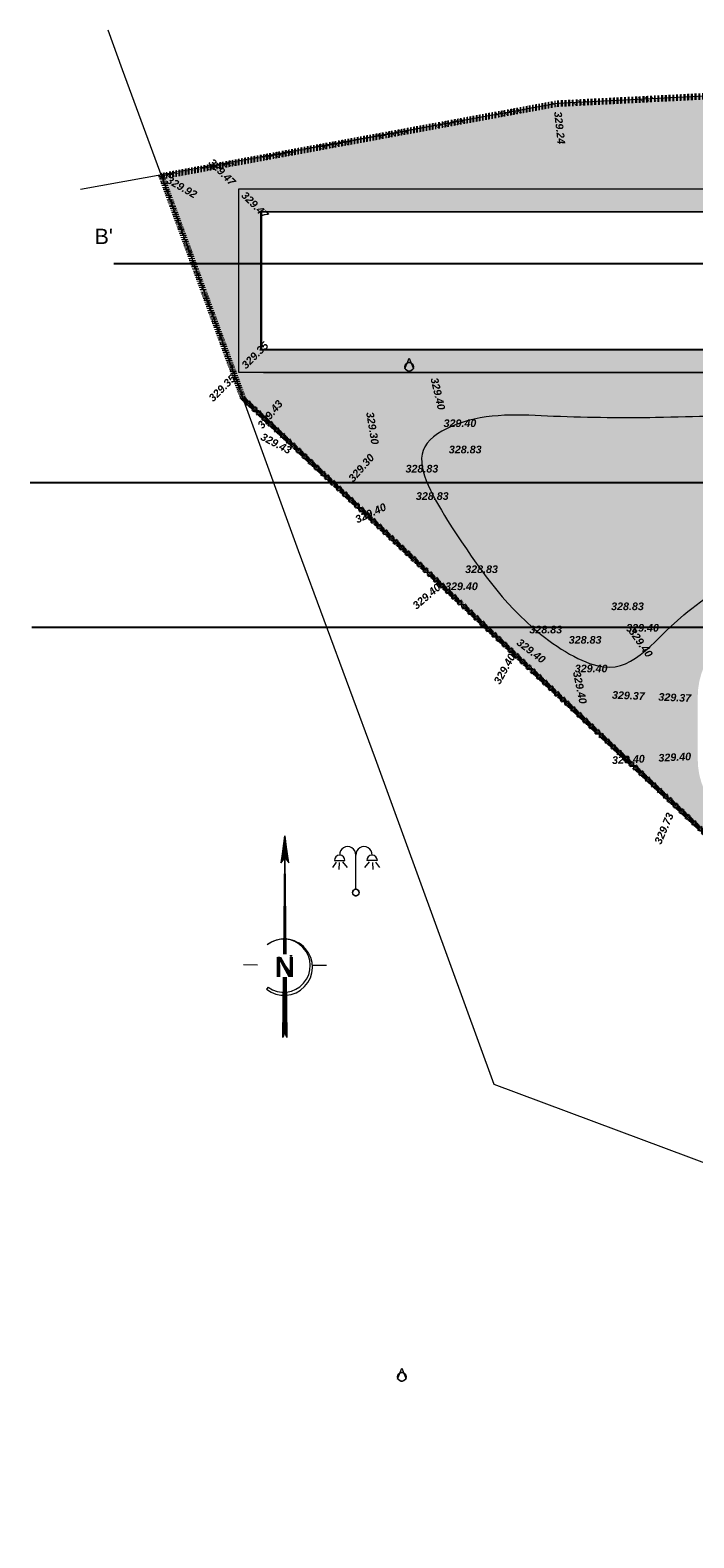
# Model space of a CAD drawing. Header units: centimetres. Extents: x -11246 to 29725, y -11714 to 13666.
# Tile 73 of 79: x 8211 to 8645, y 7083 to 8068. Entities that reach past the tile are written whole.
import ezdxf
from ezdxf.enums import TextEntityAlignment as Align

# ---------------------------------------------------------------- set-up
doc = ezdxf.new("R2010")
doc.units = ezdxf.units.CM
doc.linetypes.add('Centre 2', pattern=[0.03175, 0.00635, -0.004763, 0.015875, -0.004763])
doc.linetypes.add('IMPORT-BORDCHAUSSEE', pattern=[0])
for name, color, linetype, lineweight in [('0- Cloture', 7, 'Continuous', 5), ('Caches des symboles', 7, 'Continuous', 5), ('FLECHE_NORD', 7, 'Continuous', 5), ('Surface Projet - Textes - Altitudes', 175, 'Continuous', 0)]:
    doc.layers.add(name, color=color, linetype=linetype, lineweight=lineweight)
doc.layers.add('0- Coupes', color=7, linetype='Continuous')
doc.layers.add('0- nouvelle giration', color=7, linetype='Continuous')
for name, color, linetype, lineweight, true_color in [('0- Piste', 5, 'Continuous', 5, 0x0000ff), ('CADASTRE', 190, 'IMPORT-BORDCHAUSSEE', 5, 0x7f00ff), ('INACTIF', 4, 'Continuous', 5, 0x00ffff), ('POLYGO', 7, 'Continuous', 5, 0xa50000), ('RESEAU_ECLAIRAGE_PUBLIC_SYMBOLE', 200, 'Continuous', 5, 0xbf00ff), ('VERDI_CLOTURE LIMITE DE PROPRIETE', 1, 'Continuous', 5, 0xff0000)]:
    doc.layers.add(name, color=color, linetype=linetype, lineweight=lineweight, true_color=true_color)
doc.styles.add('Altitude Surfaces projet', font='arialbi.ttf', dxfattribs={"height": 0.5})
doc.styles.add('CoteTitreD', font='arial.ttf', dxfattribs={"height": 0.0017})
doc.styles.add('SansSerif_B', font='sanssb__.ttf', dxfattribs={"height": 1.306576})

# ---------------------------------------------------------------- blocks, each defined once
blk = doc.blocks.new('APS_VERDI_PLAN MASSE_V2_REVIT_dwg_zs_cache-14888792-RDC Bâtiment 500')
at = {"layer": 'Caches des symboles', "flags": 128}
blk.add_lwpolyline([(-135.139, -47.819), (-135.217, -47.852), (-135.277, -47.911), (-135.309, -47.99), (-135.309, -48.074), (-135.277, -48.152), (-135.217, -48.212), (-135.139, -48.244), (-135.054, -48.244), (-134.976, -48.212), (-134.916, -48.152), (-134.884, -48.074), (-134.884, -47.99), (-134.916, -47.911), (-134.976, -47.852), (-135.054, -47.819)], close=True, dxfattribs=at)
blk = doc.blocks.new('APS_VERDI_PLAN MASSE_V2_REVIT_dwg_STE2-14888793-RDC Bâtiment 500')
at = {"layer": 'RESEAU_ECLAIRAGE_PUBLIC_SYMBOLE'}
for p, q in [((-136.372, -46.047), (-136.63, -46.402)), ((-136.501, -45.934), (-135.807, -45.934)), ((-136.178, -46.079), (-136.202, -46.523)), ((-135.969, -46.015), (-135.658, -46.39)), ((-135.096, -47.859), (-135.096, -45.588)), ((-134.224, -46.015), (-134.535, -46.39)), ((-133.692, -45.934), (-134.386, -45.934)), ((-134.015, -46.079), (-133.99, -46.523)), ((-133.821, -46.047), (-133.563, -46.402))]:
    blk.add_line(p, q, dxfattribs=at)
blk.add_circle((-135.096, -48.032), 0.217, dxfattribs=at)
for centre, radius, start, end in [((-135.625, -45.561), 0.529, 357.09825, 182.90175), ((-134.568, -45.561), 0.529, 357.09825, 182.90175), ((-136.154, -45.934), 0.347, 359.99501, 179.955), ((-134.039, -45.934), 0.347, 0.045, 180.00499)]:
    blk.add_arc(centre, radius, start, end, dxfattribs=at)
blk.add_blockref('APS_VERDI_PLAN MASSE_V2_REVIT_dwg_zs_cache-14888792-RDC Bâtiment 500', (0, 0))
blk = doc.blocks.new('APS_VERDI_PLAN MASSE_V2_REVIT_dwg_zs_cache-14888826-RDC Bâtiment 500')
at = {"layer": 'Caches des symboles', "flags": 128}
blk.add_lwpolyline([(-131.671, -13.417), (-131.772, -13.459), (-131.85, -13.537), (-131.892, -13.638), (-131.892, -13.748), (-131.85, -13.849), (-131.772, -13.927), (-131.671, -13.969), (-131.561, -13.969), (-131.46, -13.927), (-131.382, -13.849), (-131.34, -13.748), (-131.34, -13.638), (-131.382, -13.537), (-131.46, -13.459), (-131.561, -13.417), (-131.671, -13.417)], dxfattribs=at)
blk = doc.blocks.new('APS_VERDI_PLAN MASSE_V2_REVIT_dwg_4-14888827-RDC Bâtiment 500')
at = {"layer": 'INACTIF'}
blk.add_circle((-131.616, -13.693), 0.281, dxfattribs=at)
at = {"layer": 'POLYGO', "flags": 128}
blk.add_lwpolyline([(-131.897, -13.833), (-131.616, -13.131), (-131.335, -13.833)], dxfattribs=at)
blk.add_blockref('APS_VERDI_PLAN MASSE_V2_REVIT_dwg_zs_cache-14888826-RDC Bâtiment 500', (0, 0))
blk = doc.blocks.new('APS_VERDI_PLAN MASSE_V2_REVIT_dwg_zs_cache-14888832-RDC Bâtiment 500')
at = {"layer": 'Caches des symboles', "flags": 128}
blk.add_lwpolyline([(-132.149, -79.392), (-132.251, -79.434), (-132.328, -79.512), (-132.37, -79.613), (-132.37, -79.723), (-132.328, -79.824), (-132.251, -79.902), (-132.149, -79.944), (-132.04, -79.944), (-131.938, -79.902), (-131.861, -79.824), (-131.819, -79.723), (-131.819, -79.613), (-131.861, -79.512), (-131.938, -79.434), (-132.04, -79.392), (-132.149, -79.392)], dxfattribs=at)
blk = doc.blocks.new('APS_VERDI_PLAN MASSE_V2_REVIT_dwg_4-14888833-RDC Bâtiment 500')
at = {"layer": 'INACTIF'}
blk.add_circle((-132.095, -79.668), 0.281, dxfattribs=at)
at = {"layer": 'POLYGO', "flags": 128}
blk.add_lwpolyline([(-132.376, -79.809), (-132.095, -79.106), (-131.813, -79.809)], dxfattribs=at)
blk.add_blockref('APS_VERDI_PLAN MASSE_V2_REVIT_dwg_zs_cache-14888832-RDC Bâtiment 500', (0, 0))
blk = doc.blocks.new('APS_VERDI_PLAN MASSE_V2_REVIT_dwg_y005-14888838-RDC Bâtiment 500')
at = {"layer": 'FLECHE_NORD'}
for p, q in [((0.054848, -7.666144), (-0.002798, -1.398808)), ((0.306413, -7.749317), (0.464405, -7.749317)), ((-1.796514, -8.369622), (-2.703879, -8.365168)), ((1.763008, -8.376744), (2.670385, -8.376744)), ((-0.505935, -9.054127), (-0.347942, -9.054127)), ((-0.138774, -13.01989), (-0.087807, -9.158698)), ((-0.102726, -12.928724), (-0.052967, -9.159158)), ((-0.084701, -12.88314), (-0.035548, -9.159388)), ((-0.066677, -12.837558), (-0.018128, -9.159618)), ((-0.048653, -12.791976), (-0.000709, -9.159848)), ((-0.002535, -12.792068), (-0.035947, -9.15943)), ((-0.03063, -12.746392), (0.01671, -9.160078)), ((-0.025476, -12.733361), (-0.018323, -9.158468)), ((0.015308, -12.837721), (-0.018527, -9.15927)), ((-0.01344, -12.764158), (0.03413, -9.160308)), ((0.033149, -12.883377), (-0.001106, -9.159109)), ((0.050991, -12.92903), (0.016313, -9.158949)), ((0.068832, -12.974685), (0.033734, -9.158789)), ((0.086675, -13.020339), (0.051155, -9.158628)), ((-1.106196, -9.811059), (-1.207011, -9.926763))]:
    blk.add_line(p, q, dxfattribs=at)
at = {"layer": 'FLECHE_NORD', "flags": 128}
for points in [[(-0.015337, -7.666144), (0, 0), (-0.002798, -1.398808), (-0.264799, -1.741575), (-0.211902, -1.672372), (0, 0), (-0.179823, -1.630401), (-0.134678, -1.571342), (0, 0), (-0.093629, -1.517637), (-0.045683, -1.454911), (0, 0), (0.029492, -1.441404), (0.061186, -1.483213), (0, 0), (0.09326, -1.525525), (0.135478, -1.581218), (0, 0), (0.165787, -1.621201), (0, 0), (0.197861, -1.663513), (0.222627, -1.696181), (0, 0), (-0.264799, -1.741575)], [(-0.06798, -7.666144), (-0.002798, -1.398808), (0.257829, -1.74262), (0, 0)], [(-0.085527, -7.666144), (-0.002798, -1.398808), (0.037302, -7.666144)], [(0.019755, -7.666144), (-0.002798, -1.398808), (-0.050432, -7.666144)], [(0.002209, -7.666144), (0.002209, -1.398808), (-0.032886, -7.666144)], [(-0.426939, -9.054127), (-0.426939, -7.836659), (0.384399, -8.954024), (0.384399, -7.749317)], [(0.068574, -9.158468), (0.104516, -13.065994), (-0.025476, -12.733361), (-0.156798, -13.065472), (-0.105226, -9.158468)]]:
    blk.add_lwpolyline(points, dxfattribs=at)
blk.add_lwpolyline([(-0.070388, -9.158928), (-0.12075, -12.974306)], close=True, dxfattribs=at)
at = {"layer": 'FLECHE_NORD'}
for centre, radius, start, end in [((-0.055477, -8.512772), 1.823567, 230.841128, 126.959599), ((-0.096044, -8.416213), 1.72221, 234.087858, 127.812738)]:
    blk.add_arc(centre, radius, start, end, dxfattribs=at)
at = {"layer": 'FLECHE_NORD', "insert": (-0.01812, -7.843419), "char_height": 1.306576, "width": 1.53918937, "attachment_point": 2, "line_spacing_factor": 0.957023, "style": 'SansSerif_B'}
blk.add_mtext('\\fSansSerif|b1|i0|c0|p34|;N', dxfattribs=at)
blk = doc.blocks.new('A$Cd462aaf2')
at = {"layer": 'Surface Projet - Textes - Altitudes', "color": 94, "style": 'Altitude Surfaces projet'}
for s, rotation, p in [('329.24', 276.42634, (-121.905, 2.981, -329.963)), ('329.47', 315, (-144.587, -0.218, -329.963)), ('329.92', 330.09543, (-147.383, -1.424, -329.963)), ('329.35', 44.99962, (-144.587, -15.836, -329.963)), ('329.40', 283.34437, (-129.981, -14.411, -329.963)), ('329.43', 50.75791, (-141.376, -17.62, -329.963)), ('329.30', 279.48339, (-134.181, -16.647, -329.963)), ('329.43', 332.61847, (-141.255, -18.207, -329.963)), ('329.30', 48.68395, (-135.448, -21.092, -329.963)), ('329.40', 24.90457, (-135.1, -23.695, -329.963)), ('329.40', 40.35605, (-131.295, -29.376, -329.963)), ('329.40', 305.19504, (-117.108, -30.834, -329.963)), ('329.40', 61.06713, (-125.906, -34.356, -329.963)), ('329.40', 281.86315, (-120.68, -33.597, -329.963)), ('329.37', 357.5871, (-118.368, -35.118, -329.963)), ('329.40', 2.86959, (-118.367, -39.391, -329.963)), ('329.73', 66.86564, (-115.397, -44.826, -329.963))]:
    blk.add_text(s, height=0.5, rotation=rotation, dxfattribs=at).set_placement(p, align=Align.MIDDLE_LEFT)
at = {"layer": 'Surface Projet - Textes - Altitudes', "color": 251, "style": 'Altitude Surfaces projet'}
for s, rotation, p in [('329.47', 315, (-142.442, -2.363, -329.963)), ('329.35', 44.99962, (-142.442, -13.691, -329.963)), ('329.37', 357.5871, (-115.338, -35.246, -329.963)), ('329.40', 2.86959, (-115.338, -39.239, -329.963))]:
    blk.add_text(s, height=0.5, rotation=rotation, dxfattribs=at).set_placement(p, align=Align.MIDDLE_LEFT)
at = {"layer": 'Surface Projet - Textes - Altitudes', "color": 160, "style": 'Altitude Surfaces projet'}
for s, p in [('329.40', (-129.367, -17.126, -329.963)), ('328.83', (-129.023, -18.843, -329.963)), ('328.83', (-131.851, -20.096, -329.963)), ('328.83', (-131.173, -21.884, -329.963)), ('328.83', (-127.955, -26.664, -329.963)), ('329.40', (-129.268, -27.779, -329.963)), ('328.83', (-118.428, -29.087, -329.963)), ('329.40', (-117.439, -30.489, -329.963)), ('328.83', (-123.763, -30.605, -329.963)), ('328.83', (-121.193, -31.276, -329.963)), ('329.40', (-120.8, -33.148, -329.963))]:
    blk.add_text(s, height=0.5, dxfattribs=at).set_placement(p, align=Align.TOP_LEFT)
blk.add_text('329.40', height=0.5, rotation=322.55233, dxfattribs=at).set_placement((-124.344, -31.401, -329.963), align=Align.TOP_LEFT)

msp = doc.modelspace()

# ---------------------------------------------------------------- hatches: boundary and pattern name
at = {"lineweight": 5, "true_color": 0xcccccc}
msp.add_hatch(color=254, dxfattribs=at).paths.add_polyline_path([(9298.48089, 7844.61142), (9298.45936, 7859.61147), (8362.47536, 7859.61147), (8362.47536, 7949.60904), (9672.3017, 7949.60885), (9672.30177, 7859.61147), (9672.30169, 7844.61147), (9686.52534, 7844.61159), (9686.52534, 7964.4797), (8347.47536, 7964.60904), (8347.47536, 7844.61147), (9268.46596, 7844.61142)])
at = {"layer": '0- nouvelle giration', "true_color": 0xafd9aa}
h = msp.add_hatch(dxfattribs=at)
h.set_pattern_fill('ANSI37', color=9, scale=0.1)
h.set_pattern_definition([(45, (7774.85803, 7985.276), (-0.224506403, 0.224506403), []), (135, (7774.85803, 7985.276), (-0.224506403, -0.224506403), [])])
edge = h.paths.add_edge_path(flags=17)
edge.add_line((9243.54198, 7704.82506), (9243.40936, 7704.82506))
edge.add_line((9243.40936, 7704.82506), (9243.40936, 7708.5333))
edge.add_line((9243.40936, 7708.5333), (9213.88491, 7706.5696))
edge.add_line((9213.88491, 7706.5696), (9188.19938, 7704.82785))
edge.add_line((9188.19938, 7704.82785), (9189.17129, 7648.75755))
edge.add_line((9189.17129, 7648.75755), (9220.30806, 7648.75755))
edge.add_arc((9166.29993, 7703.98581), 77.24662, 314.36005498, 360.62251027)
h.paths.add_polyline_path([(9193.58079, 7844.61128), (9151.37886, 7844.61128), (9151.37886, 7816.5384), (9193.58079, 7816.5384)], flags=17)
h.paths.add_polyline_path([(9211.56537, 7844.5853), (9298.47012, 7844.61142), (9298.47012, 7708.5384), (9279.95936, 7708.5384), (9279.95936, 7816.5384), (9211.56537, 7816.5384)], flags=17)
edge = h.paths.add_edge_path(flags=16)
edge.add_spline(control_points=[(8483.63265, 7747.9229), (8473.23546, 7766.04001), (8456.33208, 7793.00915), (8501.19299, 7819.33115), (8555.30671, 7815.05292), (8633.99958, 7814.76278), (8681.88639, 7817.79357), (8812.04957, 7813.04972), (8874.00138, 7813.00905), (8932.40475, 7788.6433), (8971.81768, 7764.98597), (8983.22669, 7744.08026), (8942.80299, 7723.64343), (8888.85969, 7706.3563), (8803.02282, 7722.64778), (8701.19564, 7730.407), (8620.77239, 7677.51211), (8598.90441, 7637.43833), (8525.9665, 7683.11303), (8500.19393, 7723.13495), (8483.63265, 7747.9229)], knot_values=[0, 0, 0, 0, 5.205560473, 7.910229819, 14.488220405, 21.740027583, 32.113314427, 40.526554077, 55.688985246, 57.317719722, 57.317719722, 57.317719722, 61.137916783, 67.881664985, 74.416986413, 84.722557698, 90.464298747, 100.393023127, 105.711588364, 114.635439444, 114.635439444, 114.635439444, 114.635439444], degree=3, periodic=0)
edge = h.paths.add_edge_path()
edge.add_line((9095.44936, 7816.5384), (9095.44936, 7844.61128))
edge.add_line((9095.44936, 7844.61128), (8363.63307, 7844.61128))
edge.add_line((8363.63307, 7844.61128), (8347.47536, 7844.61147))
edge.add_line((8347.47536, 7844.61147), (8347.47536, 7964.60904))
edge.add_line((8347.47536, 7964.60904), (9687.30169, 7964.60904))
edge.add_line((9687.30169, 7964.60904), (9687.30169, 7844.61147))
edge.add_line((9687.30169, 7844.61147), (9672.30169, 7844.61147))
edge.add_line((9672.30169, 7844.61147), (9658.58917, 7826.69484))
edge.add_line((9658.58917, 7826.69484), (9644.32377, 7809.23621))
edge.add_line((9644.32377, 7809.23621), (9655.60365, 7775.11519))
edge.add_line((9655.60365, 7775.11519), (9643.34668, 7762.87259))
edge.add_line((9643.34668, 7762.87259), (9643.49249, 7762.72575))
edge.add_line((9643.49249, 7762.72575), (9634.97242, 7754.2754))
edge.add_line((9634.97242, 7754.2754), (9630.38849, 7749.92959))
edge.add_line((9630.38849, 7749.92959), (9513.69088, 7633.36876))
edge.add_line((9513.69088, 7633.36876), (9478.72437, 7644.19953))
edge.add_line((9478.72437, 7644.19953), (9431.82234, 7606.52208))
edge.add_line((9431.82234, 7606.52208), (9458.61503, 7564.30654))
edge.add_line((9458.61503, 7564.30654), (9374.18395, 7510.72116))
edge.add_line((9374.18395, 7510.72116), (9347.39126, 7552.93669))
edge.add_arc((9428.4727, 7540.78475), 81.98701, 171.47633564, 199.44571408)
edge.add_line((9351.16245, 7513.49017), (9367.34464, 7483.02096))
edge.add_line((9367.34464, 7483.02096), (9368.11515, 7480.94579))
edge.add_line((9368.11515, 7480.94579), (9365.54978, 7473.01202))
edge.add_line((9365.54978, 7473.01202), (9377.5866, 7481.20335))
edge.add_line((9377.5866, 7481.20335), (9416.24641, 7509.54068))
edge.add_line((9416.24641, 7509.54068), (9472.80555, 7551.73829))
edge.add_line((9472.80555, 7551.73829), (9652.54838, 7746.4625))
edge.add_line((9652.54838, 7746.4625), (9772.29725, 7980.27599))
edge.add_line((9772.29725, 7980.27599), (9769.85803, 7980.27599))
edge.add_line((9769.85803, 7980.27599), (9769.85803, 7985.58575))
edge.add_line((9769.85803, 7985.58575), (8917.5, 8038.39161))
edge.add_line((8917.5, 8038.39161), (8846.58169, 8034.86069))
edge.add_line((8846.58169, 8034.86069), (8847.14345, 8033.97842))
edge.add_line((8847.14345, 8033.97842), (8826.38878, 8020.1032))
edge.add_line((8826.38878, 8020.1032), (8816.32012, 8030.67753))
edge.add_line((8816.32012, 8030.67753), (8817.76825, 8032.05644))
edge.add_line((8817.76825, 8032.05644), (8826.057, 8023.32514))
edge.add_line((8826.057, 8023.32514), (8826.67645, 8022.70085))
edge.add_line((8826.67645, 8022.70085), (8844.40644, 8034.55396))
edge.add_line((8844.40644, 8034.55396), (8844.28397, 8034.74629))
edge.add_line((8844.28397, 8034.74629), (8555.30881, 8020.35863))
edge.add_line((8555.30881, 8020.35863), (8297.07026, 7972.96972))
edge.add_line((8297.07026, 7972.96972), (8324.77286, 7897.5166))
edge.add_line((8324.77286, 7897.5166), (8337.47536, 7862.66193))
edge.add_line((8337.47536, 7862.66193), (8350.4065, 7827.60489))
edge.add_line((8350.4065, 7827.60489), (8664.08488, 7532.15748))
edge.add_line((8664.08488, 7532.15748), (9049.04773, 7532.24777))
edge.add_line((9049.04773, 7532.24777), (9270.19189, 7408.11878))
edge.add_line((9270.19189, 7408.11878), (9236.40839, 7436.78897))
edge.add_line((9236.40839, 7436.78897), (9193.74813, 7472.9924))
edge.add_line((9193.74813, 7472.9924), (9118.3404, 7538.29746))
edge.add_line((9118.3404, 7538.29746), (9095.69374, 7557.22689))
edge.add_arc((9063.44192, 7510.33914), 56.90906, 55.47779667, 90.22136055)
edge.add_line((9063.22205, 7567.24777), (9039.04773, 7542.24777))
edge.add_line((9039.04773, 7542.24777), (8989.04773, 7542.24777))
edge.add_line((8989.04773, 7542.24777), (8939.04773, 7542.24777))
edge.add_line((8939.04773, 7542.24777), (8889.04773, 7542.24777))
edge.add_line((8889.04773, 7542.24777), (8839.04773, 7542.24777))
edge.add_line((8839.04773, 7542.24777), (8789.04773, 7542.24777))
edge.add_line((8789.04773, 7542.24777), (8697.13197, 7542.24777))
edge.add_arc((8697.13197, 7592.24777), 50, 180, 270, ccw=False)
edge.add_line((8647.13197, 7592.24777), (8647.13197, 7632.62031))
edge.add_arc((8697.13197, 7632.62031), 50, 90, 180, ccw=False)
edge.add_line((8697.13197, 7682.62031), (8744.0519, 7682.62031))
edge.add_line((8744.0519, 7682.62031), (8763.95596, 7697.74739))
edge.add_line((8763.95596, 7697.74739), (8763.97109, 7697.72748))
edge.add_line((8763.97109, 7697.72748), (8775.46957, 7682.59791))
edge.add_line((8775.46957, 7682.59791), (8795.37362, 7697.72499))
edge.add_line((8795.37362, 7697.72499), (8806.86862, 7682.6))
edge.add_line((8806.86862, 7682.6), (8826.77267, 7697.72708))
edge.add_line((8826.77267, 7697.72708), (8838.25519, 7682.61851))
edge.add_line((8838.25519, 7682.61851), (8858.15924, 7697.74559))
edge.add_line((8858.15924, 7697.74559), (8869.66683, 7682.60403))
edge.add_line((8869.66683, 7682.60403), (8889.57088, 7697.73111))
edge.add_line((8889.57088, 7697.73111), (8901.05294, 7682.62314))
edge.add_line((8901.05294, 7682.62314), (8920.95699, 7697.75023))
edge.add_line((8920.95699, 7697.75023), (8932.35734, 7682.74977))
edge.add_line((8932.35734, 7682.74977), (8952.26139, 7697.87685))
edge.add_line((8952.26139, 7697.87685), (8963.87508, 7682.59568))
edge.add_line((8963.87508, 7682.59568), (8983.77913, 7697.72277))
edge.add_line((8983.77913, 7697.72277), (8995.21833, 7682.74977))
edge.add_line((8995.21833, 7682.74977), (9015.12239, 7697.87685))
edge.add_line((9015.12239, 7697.87685), (9026.73438, 7682.59791))
edge.add_line((9026.73438, 7682.59791), (9053.01733, 7702.57295))
edge.add_line((9053.01733, 7702.57295), (9083.27704, 7662.75755))
edge.add_line((9083.27704, 7662.75755), (9093.91704, 7648.75755))
edge.add_line((9093.91704, 7648.75755), (9145.20732, 7648.75755))
edge.add_line((9145.20732, 7648.75755), (9145.20732, 7701.91252))
edge.add_line((9145.20732, 7701.91252), (9095.44936, 7698.5384))
edge.add_line((9095.44936, 7698.5384), (9095.44936, 7816.5384))
at = {"layer": '0- nouvelle giration', "true_color": 0xadddf7}
h = msp.add_hatch(color=141, dxfattribs=at)
h.dxf.hatch_style = 1
edge = h.paths.add_edge_path()
edge.add_spline(control_points=[(8483.63265, 7747.9229), (8473.23546, 7766.04001), (8456.33208, 7793.00915), (8501.19299, 7819.33115), (8555.30671, 7815.05292), (8633.99958, 7814.76278), (8681.88639, 7817.79357), (8812.04957, 7813.04972), (8874.00138, 7813.00905), (8932.40475, 7788.6433), (8971.81768, 7764.98597), (8983.22669, 7744.08026), (8942.80299, 7723.64343), (8888.85969, 7706.3563), (8803.02282, 7722.64778), (8701.19564, 7730.407), (8620.77239, 7677.51211), (8598.90441, 7637.43833), (8525.9665, 7683.11303), (8500.19393, 7723.13495), (8483.63265, 7747.9229)], knot_values=[0, 0, 0, 0, 5.205560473, 7.910229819, 14.488220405, 21.740027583, 32.113314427, 40.526554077, 55.688985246, 57.317719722, 57.317719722, 57.317719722, 61.137916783, 67.881664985, 74.416986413, 84.722557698, 90.464298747, 100.393023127, 105.711588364, 114.635439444, 114.635439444, 114.635439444, 114.635439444], degree=3, periodic=0)

# ---------------------------------------------------------------- linework, layer by layer
at = {"lineweight": 5}
msp.add_line((8363.63307, 7844.61128), (9382.0762, 7844.61128), dxfattribs=at)
at = {"layer": '0- Cloture', "flags": 128}
msp.add_lwpolyline([(9347.39126, 7552.93669), (9431.82234, 7606.52208), (9478.72437, 7644.19953), (9513.69088, 7633.36876), (9655.602, 7775.11355), (9644.32377, 7809.23621), (9658.58917, 7826.69484), (9672.30169, 7844.61147), (9672.30169, 7859.61147), (9672.30169, 7949.60885), (8361.69901, 7949.60885), (8361.69901, 7859.48233), (9227.68294, 7859.48233), (9298.47012, 7859.61147), (9298.47012, 7844.61142), (9298.47012, 7814.70189), (9298.47012, 7715.0384), (9298.47012, 7708.5384), (9279.95936, 7708.5384)], dxfattribs=at)
at = {"layer": '0- Cloture'}
msp.add_open_spline([(8483.63265, 7747.9229), (8473.23546, 7766.04001), (8456.33208, 7793.00915), (8501.19299, 7819.33115), (8555.30671, 7815.05292), (8633.99958, 7814.76278), (8681.88639, 7817.79357), (8812.04957, 7813.04972), (8874.00138, 7813.00905), (8932.40475, 7788.6433), (8971.81768, 7764.98597), (8983.22669, 7744.08026), (8942.80299, 7723.64343), (8888.85969, 7706.3563), (8803.02282, 7722.64778), (8701.19564, 7730.407), (8620.77239, 7677.51211), (8598.90441, 7637.43833), (8525.9665, 7683.11303), (8500.19393, 7723.13495), (8483.63265, 7747.9229)], degree=3, knots=[0, 0, 0, 0, 5.205560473, 7.910229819, 14.488220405, 21.740027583, 32.113314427, 40.526554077, 55.688985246, 57.317719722, 57.317719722, 57.317719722, 61.137916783, 67.881664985, 74.416986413, 84.722557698, 90.464298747, 100.393023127, 105.711588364, 114.635439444, 114.635439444, 114.635439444, 114.635439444], dxfattribs=at)
at = {"layer": '0- Coupes'}
for p, q in [((8265.78246, 7915.78953), (9952.18871, 7915.78953)), ((8211.21391, 7772.68739), (9897.62015, 7772.68739)), ((8212.3194, 7678.36949), (9898.72565, 7678.36949))]:
    msp.add_line(p, q, dxfattribs=at)
at = {"layer": '0- Piste', "color": 1, "true_color": 0xff0000, "flags": 128}
for points in [[(8347.47536, 7964.60904), (9687.30169, 7964.60904), (9687.30169, 7844.61147), (8347.47536, 7844.61147)], [(8362.47536, 7949.60904), (9672.30169, 7949.60904), (9672.30169, 7859.61147), (8362.47536, 7859.61147)]]:
    msp.add_lwpolyline(points, close=True, dxfattribs=at)
at = {"layer": 'CADASTRE', "linetype": 'Continuous', "flags": 128}
for points in [[(9125.05647, 7083.45797), (9025.87286, 7138.7166), (8938.47286, 7186.4166), (8714.97286, 7306.1166), (8706.67286, 7307.7166), (8514.27286, 7379.5166), (8436.67286, 7592.3166), (8386.47286, 7728.2166), (8324.77286, 7897.5166), (8271.57286, 8042.4166), (8262.05648, 8068.26119)], [(9769.85803, 7985.58575), (8917.5, 8038.39161), (8555.30881, 8020.35863), (8244.15021, 7964.20354)]]:
    msp.add_lwpolyline(points, dxfattribs=at)
at = {"layer": 'VERDI_CLOTURE LIMITE DE PROPRIETE', "linetype": 'Centre 2', "lineweight": 90, "flags": 128}
msp.add_lwpolyline([(9270.19189, 7408.11878), (9049.04773, 7532.24777), (8664.08488, 7532.15748), (8350.4661, 7827.54875), (8337.47536, 7862.66193), (8297.07026, 7972.96972), (8555.30881, 8020.35863), (8917.5, 8038.39161), (9769.85803, 7985.58575)], dxfattribs=at)

# ---------------------------------------------------------------- block references
at = {"xscale": 10, "yscale": 10, "zscale": 10}
for name in ['A$Cd462aaf2', 'APS_VERDI_PLAN MASSE_V2_REVIT_dwg_4-14888827-RDC Bâtiment 500', 'APS_VERDI_PLAN MASSE_V2_REVIT_dwg_STE2-14888793-RDC Bâtiment 500', 'APS_VERDI_PLAN MASSE_V2_REVIT_dwg_4-14888833-RDC Bâtiment 500']:
    msp.add_blockref(name, (9774.85803, 7985.27599), dxfattribs=at)
at = {"xscale": 10.07999999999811, "yscale": 10.07999999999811, "zscale": 10.07999999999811, "rotation": 0.1146331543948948}
msp.add_blockref('APS_VERDI_PLAN MASSE_V2_REVIT_dwg_y005-14888838-RDC Bâtiment 500', (8377.54968, 7542.0121), dxfattribs=at)

# ---------------------------------------------------------------- texts
at = {"layer": '0- Coupes', "insert": (8253.29515, 7938.57404), "char_height": 10, "attachment_point": 1, "style": 'CoteTitreD'}
msp.add_mtext_dynamic_manual_height_columns("B' ", width=99.1363899, gutter_width=10, heights=[0], dxfattribs=at)

doc.saveas('drawing.dxf')
